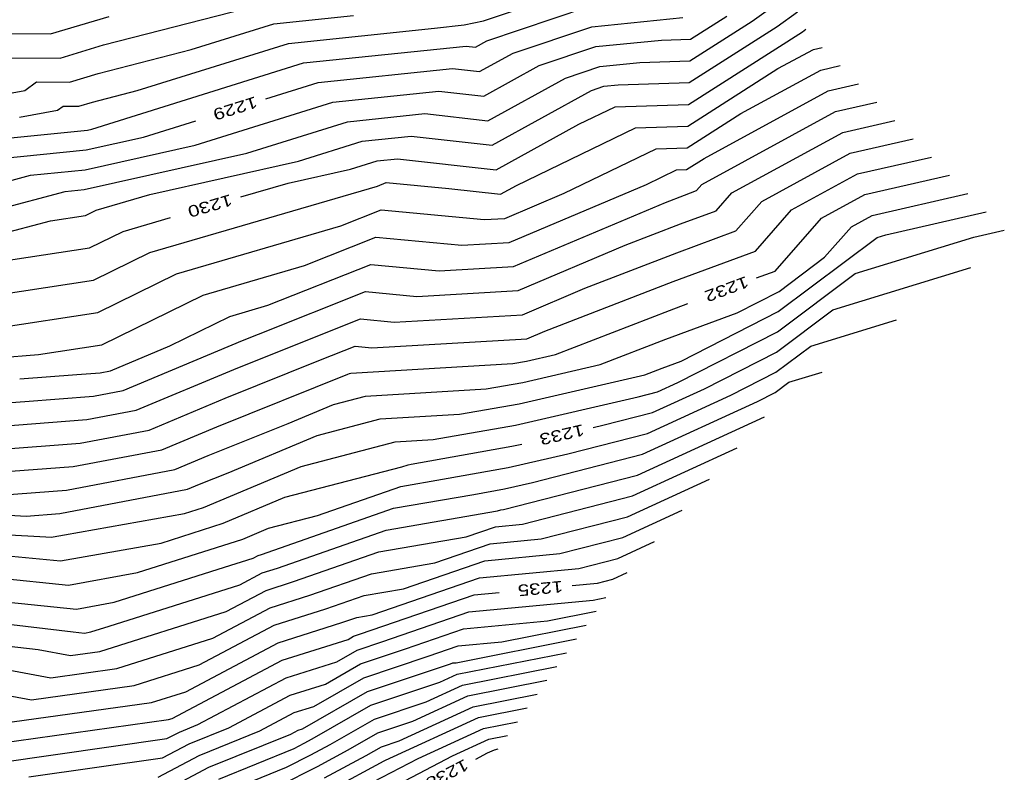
# Model space of a CAD drawing. Header units: feet. Extents: x -19835 to -19507, y 220308 to 220783.
# Tile 44 of 49: x -19650 to -19564, y 220624 to 220689. Entities that reach past the tile are written whole.
import ezdxf

# ---------------------------------------------------------------- set-up
doc = ezdxf.new("R2010")
doc.units = ezdxf.units.FT
doc.header["$LTSCALE"] = 25
doc.header["$MEASUREMENT"] = 0
for name, color, linetype in [('H1_HOEHENLINIEN', 86, 'CONTINUOUS'), ('H1_ZAEHLLIN_TXT', 3, 'CONTINUOUS'), ('H1_ZAEHLLINIEN', 11, 'CONTINUOUS')]:
    doc.layers.add(name, color=color, linetype=linetype)

msp = doc.modelspace()

# ---------------------------------------------------------------- linework, layer by layer
at = {"layer": 'H1_HOEHENLINIEN'}
for p, q in [((-19609.765, 220689.384), (-19600.999, 220692.33)), ((-19586.293, 220689.347), (-19583.071, 220691.701)), ((-19609.455, 220687.635), (-19600.645, 220690.596)), ((-19584.09, 220688.89), (-19582.333, 220690.174)), ((-19647.566, 220688.232), (-19642.462, 220689.77)), ((-19628.063, 220689.123), (-19621.117, 220689.843)), ((-19611.434, 220689.035), (-19609.765, 220689.384)), ((-19591.718, 220685.883), (-19586.293, 220689.347)), ((-19591.66, 220687.783), (-19588.495, 220689.804)), ((-19635.274, 220686.869), (-19628.063, 220689.123)), ((-19626.775, 220687.412), (-19614.041, 220688.732)), ((-19614.041, 220688.732), (-19611.434, 220689.035)), ((-19591.777, 220683.983), (-19584.09, 220688.89)), ((-19653.445, 220688.268), (-19647.566, 220688.232)), ((-19610.455, 220687.085), (-19609.455, 220687.635)), ((-19599.937, 220687.128), (-19594.213, 220687.702)), ((-19594.213, 220687.702), (-19591.66, 220687.783)), ((-19643.419, 220684.774), (-19635.274, 220686.869)), ((-19639.995, 220683.281), (-19626.775, 220687.412)), ((-19625.487, 220685.701), (-19611.267, 220687.175)), ((-19611.267, 220687.175), (-19610.455, 220687.085)), ((-19604.883, 220685.466), (-19599.937, 220687.128)), ((-19584.03, 220685.203), (-19580.933, 220686.891)), ((-19580.933, 220686.891), (-19580.173, 220687.064)), ((-19596.095, 220685.744), (-19591.718, 220685.883)), ((-19643.977, 220679.923), (-19625.487, 220685.701)), ((-19609.728, 220682.799), (-19604.883, 220685.466)), ((-19602.597, 220684.381), (-19599.582, 220685.394)), ((-19599.582, 220685.394), (-19596.095, 220685.744)), ((-19591.893, 220680.183), (-19584.03, 220685.203)), ((-19587.259, 220681.279), (-19580.291, 220685.077)), ((-19580.291, 220685.077), (-19578.582, 220685.468)), ((-19645.92, 220684.021), (-19643.419, 220684.774)), ((-19609.365, 220680.655), (-19602.597, 220684.381)), ((-19656.759, 220682.03), (-19649.824, 220683.298)), ((-19649.824, 220683.298), (-19648.799, 220684.039)), ((-19648.799, 220684.039), (-19645.92, 220684.021)), ((-19643.898, 220682.277), (-19639.995, 220683.281)), ((-19622.912, 220682.279), (-19613.664, 220683.238)), ((-19613.664, 220683.238), (-19609.728, 220682.799)), ((-19609.002, 220678.512), (-19600.31, 220683.296)), ((-19600.31, 220683.296), (-19599.228, 220683.66)), ((-19599.228, 220683.66), (-19597.976, 220683.786)), ((-19597.976, 220683.786), (-19591.777, 220683.983)), ((-19590.487, 220677.355), (-19579.648, 220683.263)), ((-19579.648, 220683.263), (-19576.99, 220683.871)), ((-19650.29, 220680.962), (-19646.967, 220681.569)), ((-19646.967, 220681.569), (-19646.476, 220681.924)), ((-19646.476, 220681.924), (-19645.096, 220681.916)), ((-19645.096, 220681.916), (-19643.898, 220682.277)), ((-19634.937, 220678.522), (-19622.912, 220682.279)), ((-19621.624, 220680.569), (-19614.862, 220681.27)), ((-19614.862, 220681.27), (-19609.365, 220680.655)), ((-19591.951, 220678.283), (-19587.259, 220681.279)), ((-19578.364, 220679.635), (-19573.806, 220680.677)), ((-19655.439, 220678.714), (-19644.347, 220679.84)), ((-19644.347, 220679.84), (-19643.977, 220679.923)), ((-19630.417, 220677.821), (-19621.624, 220680.569)), ((-19606.88, 220674.994), (-19596.461, 220680.037)), ((-19596.461, 220680.037), (-19591.893, 220680.183)), ((-19620.337, 220678.858), (-19616.061, 220679.301)), ((-19616.061, 220679.301), (-19609.002, 220678.512)), ((-19588.064, 220674.348), (-19578.364, 220679.635)), ((-19577.721, 220677.821), (-19572.214, 220679.08)), ((-19644.545, 220676.37), (-19634.937, 220678.522)), ((-19625.897, 220677.12), (-19620.337, 220678.858)), ((-19602.708, 220674.309), (-19594.677, 220678.196)), ((-19594.677, 220678.196), (-19591.951, 220678.283)), ((-19644.644, 220674.634), (-19630.417, 220677.821)), ((-19592.009, 220676.383), (-19590.487, 220677.355)), ((-19585.45, 220673.608), (-19577.721, 220677.821)), ((-19577.079, 220676.008), (-19570.622, 220677.483)), ((-19649.335, 220675.883), (-19644.545, 220676.37)), ((-19638.898, 220674.208), (-19625.897, 220677.12)), ((-19595.498, 220675.094), (-19592.893, 220676.355)), ((-19592.893, 220676.355), (-19592.009, 220676.383)), ((-19664.755, 220671.82), (-19649.335, 220675.883)), ((-19582.836, 220672.869), (-19577.079, 220676.008)), ((-19646.283, 220674.468), (-19644.644, 220674.634)), ((-19638.907, 220669.126), (-19619.015, 220674.943)), ((-19619.015, 220674.943), (-19618.248, 220675.248)), ((-19618.248, 220675.248), (-19612.773, 220674.729)), ((-19612.773, 220674.729), (-19608.275, 220674.226)), ((-19608.275, 220674.226), (-19606.88, 220674.994)), ((-19607.507, 220670.012), (-19595.498, 220675.094)), ((-19664.558, 220669.653), (-19646.283, 220674.468)), ((-19643.575, 220672.84), (-19638.898, 220674.208)), ((-19607.894, 220672.114), (-19602.708, 220674.309)), ((-19589.43, 220672.793), (-19588.064, 220674.348)), ((-19575.794, 220672.38), (-19567.438, 220674.289)), ((-19587.715, 220671.031), (-19585.45, 220673.608)), ((-19647.566, 220671.911), (-19644.524, 220672.374)), ((-19644.524, 220672.374), (-19643.575, 220672.84)), ((-19622.206, 220671.469), (-19618.7, 220672.867)), ((-19618.7, 220672.867), (-19609.681, 220672.011)), ((-19609.681, 220672.011), (-19607.894, 220672.114)), ((-19592.528, 220671.641), (-19589.43, 220672.793)), ((-19586, 220669.269), (-19582.836, 220672.869)), ((-19577.608, 220671.391), (-19575.794, 220672.38)), ((-19574.59, 220670.694), (-19565.846, 220672.693)), ((-19664.362, 220667.485), (-19647.566, 220671.911)), ((-19636.572, 220667.268), (-19622.206, 220671.469)), ((-19597.376, 220669.767), (-19592.528, 220671.641)), ((-19579.951, 220668.725), (-19577.608, 220671.391)), ((-19625.397, 220667.996), (-19619.151, 220670.486)), ((-19619.151, 220670.486), (-19611.646, 220669.773)), ((-19592.851, 220669.122), (-19587.715, 220671.031)), ((-19583.999, 220663.973), (-19575.358, 220670.458)), ((-19577.291, 220667.292), (-19566.926, 220670.485)), ((-19575.358, 220670.458), (-19574.59, 220670.694)), ((-19566.926, 220670.485), (-19564.254, 220671.096)), ((-19611.646, 220669.773), (-19607.507, 220670.012)), ((-19606.733, 220665.807), (-19597.376, 220669.767)), ((-19643.809, 220666.717), (-19638.907, 220669.126)), ((-19600.888, 220666.015), (-19592.851, 220669.122)), ((-19593.174, 220666.602), (-19586, 220669.269)), ((-19583.928, 220665.74), (-19579.951, 220668.725)), ((-19634.238, 220665.411), (-19625.397, 220667.996)), ((-19643.451, 220663.888), (-19636.572, 220667.268)), ((-19584.07, 220662.205), (-19577.291, 220667.292)), ((-19659.523, 220664.321), (-19643.809, 220666.717)), ((-19604.4, 220662.262), (-19593.174, 220666.602)), ((-19643.094, 220661.06), (-19634.238, 220665.411)), ((-19629.418, 220661.991), (-19620.055, 220665.723)), ((-19620.055, 220665.723), (-19615.575, 220665.298)), ((-19615.575, 220665.298), (-19606.733, 220665.807)), ((-19606.347, 220663.704), (-19600.888, 220666.015)), ((-19587.597, 220663.877), (-19583.928, 220665.74)), ((-19660.502, 220661.289), (-19643.451, 220663.888)), ((-19617.54, 220663.06), (-19606.347, 220663.704)), ((-19593.82, 220661.563), (-19587.597, 220663.877)), ((-19592.496, 220659.656), (-19583.999, 220663.973)), ((-19626.706, 220660.87), (-19620.506, 220663.341)), ((-19620.506, 220663.341), (-19617.54, 220663.06)), ((-19581.157, 220660.961), (-19573.681, 220663.264)), ((-19630.803, 220661.435), (-19629.418, 220661.991)), ((-19605.96, 220661.602), (-19604.4, 220662.262)), ((-19592.774, 220657.783), (-19584.07, 220662.205)), ((-19648.624, 220660.217), (-19643.094, 220661.06)), ((-19641.216, 220657.078), (-19630.803, 220661.435)), ((-19631.553, 220658.925), (-19626.706, 220660.87)), ((-19623.994, 220659.75), (-19620.958, 220660.96)), ((-19620.958, 220660.96), (-19619.505, 220660.822)), ((-19619.505, 220660.822), (-19605.96, 220661.602)), ((-19599.564, 220659.343), (-19593.82, 220661.563)), ((-19584.212, 220658.669), (-19581.157, 220660.961)), ((-19662.122, 220659.166), (-19648.624, 220660.217)), ((-19632.304, 220656.416), (-19623.994, 220659.75)), ((-19606.316, 220657.784), (-19599.564, 220659.343)), ((-19594.143, 220659.044), (-19592.496, 220659.656)), ((-19640.093, 220655.352), (-19631.553, 220658.925)), ((-19606.635, 220655.923), (-19595.663, 220658.456)), ((-19595.663, 220658.456), (-19594.143, 220659.044)), ((-19588.133, 220656.677), (-19584.212, 220658.669)), ((-19583.091, 220657.796), (-19580.173, 220658.695)), ((-19609.518, 220657.217), (-19606.316, 220657.784)), ((-19594.538, 220656.972), (-19592.774, 220657.783)), ((-19584.283, 220656.901), (-19583.091, 220657.796)), ((-19649.824, 220656.13), (-19643.817, 220656.585)), ((-19643.817, 220656.585), (-19641.216, 220657.078)), ((-19622.863, 220655.861), (-19620.052, 220656.592)), ((-19620.052, 220656.592), (-19609.518, 220657.217)), ((-19596.232, 220656.538), (-19594.538, 220656.972)), ((-19595.411, 220653.331), (-19588.133, 220656.677)), ((-19585.813, 220656.124), (-19584.283, 220656.901)), ((-19659.456, 220655.38), (-19649.824, 220656.13)), ((-19638.971, 220653.626), (-19632.304, 220656.416)), ((-19626.825, 220654.197), (-19622.863, 220655.861)), ((-19611.838, 220655.001), (-19606.635, 220655.923)), ((-19606.955, 220654.062), (-19596.232, 220656.538)), ((-19595.847, 220651.511), (-19585.813, 220656.124)), ((-19644.406, 220654.534), (-19640.093, 220655.352)), ((-19618.765, 220654.591), (-19611.838, 220655.001)), ((-19654.364, 220653.78), (-19644.406, 220654.534)), ((-19633.804, 220651.396), (-19626.825, 220654.197)), ((-19624.278, 220653.156), (-19618.765, 220654.591)), ((-19614.159, 220652.786), (-19606.955, 220654.062)), ((-19596.284, 220649.69), (-19585.193, 220654.789)), ((-19644.995, 220652.484), (-19638.971, 220653.626)), ((-19632.049, 220649.892), (-19624.278, 220653.156)), ((-19602.398, 220651.541), (-19595.411, 220653.331)), ((-19656.46, 220651.615), (-19644.995, 220652.484)), ((-19625.693, 220650.452), (-19617.478, 220652.589)), ((-19617.478, 220652.589), (-19614.159, 220652.786)), ((-19607.594, 220650.341), (-19602.398, 220651.541)), ((-19605.481, 220649.042), (-19595.847, 220651.511)), ((-19636.726, 220650.174), (-19633.804, 220651.396)), ((-19646.173, 220648.382), (-19636.726, 220650.174)), ((-19634.555, 220648.886), (-19632.049, 220649.892)), ((-19634.219, 220646.87), (-19625.693, 220650.452)), ((-19613.339, 220649.323), (-19607.594, 220650.341)), ((-19607.997, 220646.688), (-19596.284, 220649.69)), ((-19635.604, 220648.448), (-19634.555, 220648.886)), ((-19616.982, 220648.69), (-19613.339, 220649.323)), ((-19607.913, 220648.48), (-19605.481, 220649.042)), ((-19597.157, 220646.049), (-19589.999, 220649.34)), ((-19651.963, 220647.944), (-19646.173, 220648.382)), ((-19646.762, 220646.332), (-19635.604, 220648.448)), ((-19624.243, 220646.156), (-19616.982, 220648.69)), ((-19617.619, 220646.784), (-19610.602, 220648.004)), ((-19610.602, 220648.004), (-19607.913, 220648.48)), ((-19658.078, 220646.559), (-19649.714, 220646.108)), ((-19649.714, 220646.108), (-19646.762, 220646.332)), ((-19646.342, 220644.473), (-19635.875, 220646.341)), ((-19635.875, 220646.341), (-19634.219, 220646.87)), ((-19629.148, 220642.761), (-19617.619, 220646.784)), ((-19618.256, 220644.878), (-19608.522, 220646.571)), ((-19608.522, 220646.571), (-19608.25, 220646.664)), ((-19608.25, 220646.664), (-19607.997, 220646.688)), ((-19597.593, 220644.229), (-19592.402, 220646.616)), ((-19628.523, 220645.042), (-19624.243, 220646.156)), ((-19604.716, 220644.112), (-19597.157, 220646.049)), ((-19658.319, 220644.858), (-19647.465, 220644.272)), ((-19630.78, 220644.094), (-19628.523, 220645.042)), ((-19627.741, 220641.569), (-19618.256, 220644.878)), ((-19647.465, 220644.272), (-19647.351, 220644.281)), ((-19647.351, 220644.281), (-19646.342, 220644.473)), ((-19639.969, 220641.162), (-19630.78, 220644.094)), ((-19613.992, 220642.03), (-19609.179, 220643.687)), ((-19609.179, 220643.687), (-19604.716, 220644.112)), ((-19603.076, 220642.824), (-19597.593, 220644.229)), ((-19598.029, 220642.409), (-19594.804, 220643.891)), ((-19609.644, 220642.199), (-19603.076, 220642.824)), ((-19632.366, 220641.651), (-19629.872, 220642.441)), ((-19629.872, 220642.441), (-19629.444, 220642.668)), ((-19629.444, 220642.668), (-19629.148, 220642.761)), ((-19619.53, 220641.067), (-19613.992, 220642.03)), ((-19616.727, 220639.759), (-19609.644, 220642.199)), ((-19601.435, 220641.536), (-19598.029, 220642.409)), ((-19656.913, 220641.169), (-19646.007, 220640.083)), ((-19646.007, 220640.083), (-19639.969, 220641.162)), ((-19642.015, 220638.572), (-19632.366, 220641.651)), ((-19631.049, 220640.104), (-19629.093, 220641.141)), ((-19629.093, 220641.141), (-19627.741, 220641.569)), ((-19610.109, 220640.71), (-19601.435, 220641.536)), ((-19624.927, 220639.184), (-19619.53, 220641.067)), ((-19619.462, 220637.489), (-19610.109, 220640.71)), ((-19642.454, 220636.495), (-19631.049, 220640.104)), ((-19620.167, 220639.161), (-19616.727, 220639.759)), ((-19651.258, 220638.576), (-19645.309, 220637.984)), ((-19645.309, 220637.984), (-19642.015, 220638.572)), ((-19628.391, 220638.089), (-19624.927, 220639.184)), ((-19623.52, 220637.992), (-19620.167, 220639.161)), ((-19611.038, 220637.734), (-19600.181, 220638.766)), ((-19600.181, 220638.766), (-19599.054, 220638.989)), ((-19633.405, 220635.43), (-19628.391, 220638.089)), ((-19628.04, 220636.563), (-19623.52, 220637.992)), ((-19618.534, 220635.152), (-19611.038, 220637.734)), ((-19604.171, 220636.943), (-19599.913, 220637.783)), ((-19658.868, 220637.579), (-19645.602, 220635.983)), ((-19627.689, 220635.036), (-19622.113, 220636.799)), ((-19622.113, 220636.799), (-19620.804, 220637.256)), ((-19620.804, 220637.256), (-19619.462, 220637.489)), ((-19611.503, 220636.245), (-19604.171, 220636.943)), ((-19645.602, 220635.983), (-19644.611, 220635.884)), ((-19644.611, 220635.884), (-19644.062, 220635.982)), ((-19644.062, 220635.982), (-19642.454, 220636.495)), ((-19634.582, 220633.093), (-19628.04, 220636.563)), ((-19616.565, 220634.501), (-19611.503, 220636.245)), ((-19608.161, 220635.119), (-19600.771, 220636.578)), ((-19641.767, 220632.784), (-19633.405, 220635.43)), ((-19620.799, 220634.395), (-19618.534, 220635.152)), ((-19611.968, 220634.757), (-19608.161, 220635.119)), ((-19635.76, 220630.756), (-19627.689, 220635.036)), ((-19622.567, 220633.381), (-19620.799, 220634.395)), ((-19620.495, 220633.189), (-19616.565, 220634.501)), ((-19614.596, 220633.851), (-19611.968, 220634.757)), ((-19626.987, 220631.984), (-19622.567, 220633.381)), ((-19620.191, 220631.982), (-19614.596, 220633.851)), ((-19612.046, 220632.28), (-19602.489, 220634.166)), ((-19653.88, 220633.154), (-19647.533, 220631.982)), ((-19647.533, 220631.982), (-19641.767, 220632.784)), ((-19640.264, 220631.295), (-19634.582, 220633.093)), ((-19623.564, 220631.429), (-19620.495, 220633.189)), ((-19611.584, 220631.334), (-19603.347, 220632.961)), ((-19659.037, 220631.857), (-19649.233, 220630.048)), ((-19634.701, 220627.893), (-19626.987, 220631.984)), ((-19624.56, 220629.477), (-19620.191, 220631.982)), ((-19613.562, 220631.581), (-19612.046, 220632.28)), ((-19611.123, 220630.389), (-19604.206, 220631.755)), ((-19649.233, 220630.048), (-19640.264, 220631.295)), ((-19638.762, 220629.806), (-19635.76, 220630.756)), ((-19626.636, 220630.458), (-19623.564, 220631.429)), ((-19619.583, 220629.569), (-19613.562, 220631.581)), ((-19614.748, 220629.876), (-19611.584, 220631.334)), ((-19631.998, 220627.614), (-19626.636, 220630.458)), ((-19615.935, 220628.172), (-19611.123, 220630.389)), ((-19650.934, 220628.114), (-19638.762, 220629.806)), ((-19626.285, 220628.932), (-19624.56, 220629.477)), ((-19624.705, 220626.633), (-19619.583, 220629.569)), ((-19619.28, 220628.363), (-19614.748, 220629.876)), ((-19610.2, 220628.499), (-19605.923, 220629.343)), ((-19629.295, 220627.335), (-19626.285, 220628.932)), ((-19623.133, 220626.153), (-19619.28, 220628.363)), ((-19618.309, 220624.763), (-19610.2, 220628.499)), ((-19636.321, 220627.235), (-19634.701, 220627.893)), ((-19635.459, 220626.209), (-19631.998, 220627.614)), ((-19634.597, 220625.182), (-19629.295, 220627.335)), ((-19618.976, 220627.156), (-19615.935, 220628.172)), ((-19615.461, 220624.918), (-19609.739, 220627.554)), ((-19609.739, 220627.554), (-19606.782, 220628.138)), ((-19653.429, 220624.385), (-19637.416, 220626.659)), ((-19637.416, 220626.659), (-19636.321, 220627.235)), ((-19625.413, 220626.252), (-19624.705, 220626.633)), ((-19621.562, 220625.673), (-19618.976, 220627.156)), ((-19612.445, 220625.149), (-19609.277, 220626.609)), ((-19609.277, 220626.609), (-19607.64, 220626.932)), ((-19637.799, 220624.977), (-19635.459, 220626.209)), ((-19632.873, 220623.129), (-19626.301, 220625.798)), ((-19626.301, 220625.798), (-19625.413, 220626.252)), ((-19624.825, 220625.245), (-19623.133, 220626.153)), ((-19624.238, 220624.237), (-19621.562, 220625.673)), ((-19649.461, 220623.321), (-19637.799, 220624.977)), ((-19638.182, 220623.295), (-19634.597, 220625.182)), ((-19626.947, 220624.159), (-19624.825, 220625.245)), ((-19620.437, 220620.985), (-19612.445, 220625.149)), ((-19619.375, 220622.878), (-19615.461, 220624.918)), ((-19618.419, 220624.714), (-19618.368, 220624.743)), ((-19618.368, 220624.743), (-19618.309, 220624.763)), ((-19632.012, 220622.102), (-19626.947, 220624.159)), ((-19627.592, 220622.52), (-19624.238, 220624.237)), ((-19623.063, 220622.221), (-19618.419, 220624.714))]:
    msp.add_line(p, q, dxfattribs=at)
at = {"layer": 'H1_ZAEHLLINIEN'}
for p, q in [((-19642.941, 220687.272), (-19630.552, 220690.458)), ((-19600.291, 220688.862), (-19592.332, 220689.66)), ((-19607.169, 220686.55), (-19600.291, 220688.862)), ((-19591.835, 220682.083), (-19581.888, 220688.433)), ((-19581.888, 220688.433), (-19581.595, 220688.647)), ((-19646.743, 220686.126), (-19642.941, 220687.272)), ((-19651.122, 220686.153), (-19646.743, 220686.126)), ((-19610.092, 220684.942), (-19607.169, 220686.55)), ((-19624.2, 220683.99), (-19612.466, 220685.207)), ((-19612.466, 220685.207), (-19610.092, 220684.942)), ((-19628.774, 220682.561), (-19624.2, 220683.99)), ((-19601.429, 220680.338), (-19598.245, 220681.879)), ((-19598.245, 220681.879), (-19591.835, 220682.083)), ((-19579.006, 220681.449), (-19575.398, 220682.274)), ((-19639.457, 220679.222), (-19634.883, 220680.652)), ((-19590.678, 220675.087), (-19579.006, 220681.449)), ((-19608.639, 220676.369), (-19601.429, 220680.338)), ((-19644.446, 220678.105), (-19639.457, 220679.222)), ((-19652.387, 220677.299), (-19644.446, 220678.105)), ((-19619.049, 220677.147), (-19617.259, 220677.332)), ((-19617.259, 220677.332), (-19608.639, 220676.369)), ((-19626.819, 220675.201), (-19621.377, 220676.419)), ((-19621.377, 220676.419), (-19619.049, 220677.147)), ((-19576.436, 220674.194), (-19569.03, 220675.886)), ((-19630.959, 220673.99), (-19626.819, 220675.201)), ((-19591.145, 220674.555), (-19590.678, 220675.087)), ((-19593.863, 220673.52), (-19592.205, 220674.161)), ((-19592.205, 220674.161), (-19591.145, 220674.555)), ((-19580.222, 220672.13), (-19576.436, 220674.194)), ((-19607.12, 220667.909), (-19593.863, 220673.52)), ((-19641.241, 220670.983), (-19637.101, 220672.194)), ((-19584.286, 220667.507), (-19580.222, 220672.13)), ((-19644.167, 220669.546), (-19641.241, 220670.983)), ((-19653.545, 220668.116), (-19644.167, 220669.546)), ((-19628.588, 220664.523), (-19619.603, 220668.104)), ((-19619.603, 220668.104), (-19613.611, 220667.536)), ((-19613.611, 220667.536), (-19607.12, 220667.909)), ((-19579.224, 220664.127), (-19567.189, 220667.834)), ((-19585.892, 220666.91), (-19584.286, 220667.507)), ((-19631.904, 220663.553), (-19628.588, 220664.523)), ((-19593.497, 220664.083), (-19591.891, 220664.68)), ((-19637.156, 220660.973), (-19631.904, 220663.553)), ((-19603.465, 220660.229), (-19593.497, 220664.083)), ((-19584.141, 220660.437), (-19579.224, 220664.127)), ((-19642.338, 220658.804), (-19637.156, 220660.973)), ((-19605.997, 220659.645), (-19603.465, 220660.229)), ((-19590.454, 220657.23), (-19584.141, 220660.437)), ((-19621.34, 220658.594), (-19607.197, 220659.432)), ((-19607.197, 220659.432), (-19605.997, 220659.645)), ((-19650.244, 220658.094), (-19645.283, 220658.48)), ((-19645.283, 220658.48), (-19643.228, 220658.636)), ((-19643.228, 220658.636), (-19642.338, 220658.804)), ((-19633.054, 220653.906), (-19621.6, 220658.502)), ((-19621.6, 220658.502), (-19621.448, 220658.566)), ((-19621.448, 220658.566), (-19621.34, 220658.594)), ((-19594.975, 220655.151), (-19590.454, 220657.23)), ((-19599.315, 220654.039), (-19594.975, 220655.151)), ((-19600.177, 220653.84), (-19599.315, 220654.039)), ((-19637.848, 220651.9), (-19633.054, 220653.906)), ((-19607.274, 220652.202), (-19606.413, 220652.401)), ((-19645.584, 220650.433), (-19637.848, 220651.9)), ((-19616.075, 220650.642), (-19607.274, 220652.202)), ((-19596.72, 220647.87), (-19587.596, 220652.065)), ((-19616.883, 220650.408), (-19616.345, 220650.596)), ((-19616.345, 220650.596), (-19616.075, 220650.642)), ((-19654.212, 220649.779), (-19645.584, 220650.433)), ((-19627.108, 220647.747), (-19616.883, 220650.408)), ((-19632.499, 220645.482), (-19627.108, 220647.747)), ((-19606.357, 220645.4), (-19596.72, 220647.87)), ((-19637.922, 220643.752), (-19632.499, 220645.482)), ((-19608.715, 220645.176), (-19606.357, 220645.4)), ((-19611.257, 220644.3), (-19608.715, 220645.176)), ((-19646.705, 220642.183), (-19637.922, 220643.752)), ((-19618.893, 220642.973), (-19611.257, 220644.3)), ((-19654.018, 220642.911), (-19646.705, 220642.183)), ((-19626.334, 220640.376), (-19618.893, 220642.973)), ((-19598.466, 220640.588), (-19597.207, 220641.167)), ((-19628.742, 220639.615), (-19626.334, 220640.376)), ((-19601.999, 220640.038), (-19599.795, 220640.247)), ((-19599.795, 220640.247), (-19598.466, 220640.588)), ((-19632.227, 220637.767), (-19628.742, 220639.615)), ((-19610.574, 220639.222), (-19608.37, 220639.432)), ((-19620.503, 220635.802), (-19610.574, 220639.222)), ((-19643.269, 220634.273), (-19632.227, 220637.767)), ((-19658.931, 220635.674), (-19648.653, 220634.437)), ((-19627.338, 220633.51), (-19621.571, 220635.333)), ((-19621.571, 220635.333), (-19621.103, 220635.602)), ((-19621.103, 220635.602), (-19620.503, 220635.802)), ((-19612.151, 220633.295), (-19601.63, 220635.372)), ((-19648.653, 220634.437), (-19645.832, 220633.917)), ((-19645.832, 220633.917), (-19643.269, 220634.273)), ((-19636.938, 220628.419), (-19627.338, 220633.51)), ((-19619.887, 220630.776), (-19612.628, 220633.201)), ((-19612.628, 220633.201), (-19612.433, 220633.268)), ((-19612.433, 220633.268), (-19612.151, 220633.295)), ((-19625.557, 220627.525), (-19619.887, 220630.776)), ((-19610.661, 220629.444), (-19605.064, 220630.549)), ((-19617.122, 220626.468), (-19610.661, 220629.444)), ((-19652.635, 220626.18), (-19637.259, 220628.318)), ((-19637.259, 220628.318), (-19636.938, 220628.419)), ((-19626.593, 220627.056), (-19625.934, 220627.405)), ((-19625.934, 220627.405), (-19625.557, 220627.525)), ((-19633.735, 220624.155), (-19626.593, 220627.056)), ((-19618.672, 220625.95), (-19617.122, 220626.468)), ((-19619.99, 220625.194), (-19618.672, 220625.95)), ((-19608.816, 220625.664), (-19609.429, 220625.381)), ((-19608.499, 220625.726), (-19608.816, 220625.664)), ((-19623.65, 220623.229), (-19619.99, 220625.194)), ((-19609.429, 220625.381), (-19610.451, 220624.849)), ((-19638.565, 220621.613), (-19633.735, 220624.155))]:
    msp.add_line(p, q, dxfattribs=at)

# ---------------------------------------------------------------- texts
at = {"layer": 'H1_ZAEHLLIN_TXT', "width": 1.333333}
for s, rotation, p in [('1229', 197.4, (-19629.687, 220682.799)), ('1230', 196.3, (-19631.867, 220674.245)), ('1232', 200.4, (-19586.816, 220667.1)), ('1233', 193, (-19601.069, 220654.148)), ('1235', 185.4, (-19602.842, 220640.46)), ('1238', 207.5, (-19611.392, 220624.922))]:
    msp.add_text(s, height=1, rotation=rotation, dxfattribs=at).set_placement(p)

doc.saveas('drawing.dxf')
